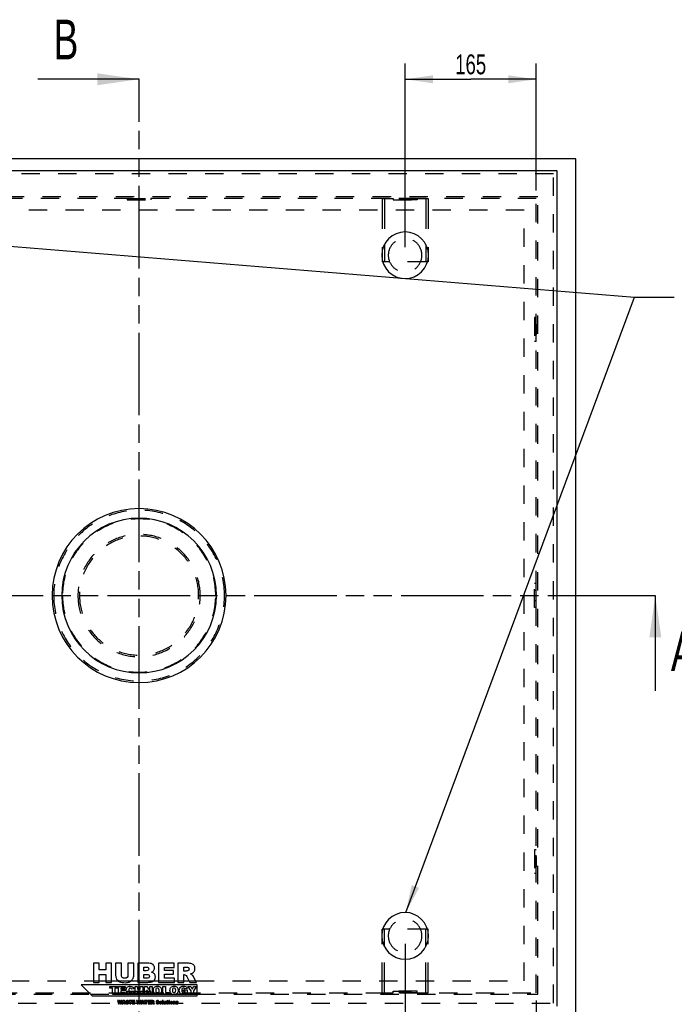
# Model space of a CAD drawing. Header units: millimetres. Extents: x 0 to 4200, y 0 to 2970.
# Tile 3 of 17: x 1008 to 1832, y 621 to 1860. Entities that reach past the tile are written whole.
import ezdxf

# ---------------------------------------------------------------- set-up
doc = ezdxf.new("R2010")
doc.units = ezdxf.units.MM
doc.header["$LTSCALE"] = 231
doc.linetypes.add('HIDDEN', pattern=[0.2, 0.1, -0.1])
doc.linetypes.add('PHANTOM', pattern=[0.8, 0.45, -0.05, 0.1, -0.05, 0.1, -0.05])
doc.layers.get('0').update_dxf_attribs({"linetype": 'CONTINUOUS'})
for name, color, linetype in [('005_AXIS', 7, 'CONTINUOUS'), ('050_DIMENSIONING', 7, 'CONTINUOUS'), ('053_NOTES', 7, 'CONTINUOUS'), ('DEFAULT_2', 8, 'HIDDEN'), ('HATCHING_BL0', 7, 'CONTINUOUS'), ('HATCHING_BL1', 7, 'CONTINUOUS')]:
    doc.layers.add(name, color=color, linetype=linetype)
doc.styles.get("Standard").update_dxf_attribs({"font": 'txt', "width": 0.7})
doc.dimstyles.new('DIMSTYLE_4', dxfattribs={"dimtxt": 25, "dimasz": 35, "dimexe": 2, "dimexo": 1, "dimtad": 1, "dimtxsty": 'STANDARD', "dimblk": '_FILLED', "dimblk1": '_FILLED', "dimblk2": '_FILLED', "dimcen": 0.09, "dimazin": 2, "dimtp": 0.5, "dimtm": 0.5, "dimtfac": 1, "dimtofl": 0, "dimtmove": 0, "dimatfit": 3, "dimldrblk": '_FILLED', "dimfxl": 1, "dimtolj": 1, "dimarcsym": 0})
doc.dimstyles.get("Standard").update_dxf_attribs({"dimtxt": 25, "dimasz": 35, "dimexe": 2, "dimexo": 1, "dimtad": 1, "dimtxsty": 'STANDARD', "dimblk": '_FILLED', "dimblk1": '_FILLED', "dimblk2": '_FILLED', "dimcen": 0.09, "dimazin": 2, "dimtol": 1, "dimtp": 0.01, "dimtm": 0.01, "dimtfac": 1, "dimtofl": 0, "dimtmove": 0, "dimatfit": 3, "dimldrblk": '_FILLED', "dimfxl": 1, "dimtolj": 1, "dimarcsym": 0})

# ---------------------------------------------------------------- blocks, each defined once
blk = doc.blocks.new('_FILLED')
at = {"color": 0, "linetype": 'BYBLOCK'}
blk.add_solid([(0, 0), (-1, 0.143), (-1, -0.143)], dxfattribs=at)
blk = doc.blocks.new('*D6')
at = {"layer": '050_DIMENSIONING', "color": 2, "linetype": 'CONTINUOUS'}
for p, q in [((1493.4, 696.8), (1493.4, 453.2)), ((1658.4, 625.2), (1658.4, 453.2)), ((1493.4, 473.2), (1575.9, 473.2)), ((1658.4, 473.2), (1575.9, 473.2))]:
    blk.add_line(p, q, dxfattribs=at)
at = {"layer": '050_DIMENSIONING', "color": 2, "linetype": 'CONTINUOUS', "xscale": 35, "yscale": 35, "zscale": 35, "rotation": 180}
blk.add_blockref('_FILLED', (1493.4, 473.2), dxfattribs=at)
at = {"layer": '050_DIMENSIONING', "color": 2, "linetype": 'CONTINUOUS', "xscale": 35, "yscale": 35, "zscale": 35}
blk.add_blockref('_FILLED', (1658.4, 473.2), dxfattribs=at)
at = {"layer": '050_DIMENSIONING', "color": 2, "linetype": 'CONTINUOUS', "insert": (1575.9, 504.5), "char_height": 25, "width": 77.679, "attachment_point": 2, "line_spacing_factor": 0.9}
blk.add_mtext('165', dxfattribs=at)
blk = doc.blocks.new('*D8')
at = {"layer": '050_DIMENSIONING', "color": 2, "linetype": 'CONTINUOUS'}
for p, q in [((1493.4, 1573.7), (1493.4, 1805.2)), ((1658.4, 1645.2), (1658.4, 1805.2)), ((1493.4, 1785.2), (1575.9, 1785.2)), ((1658.4, 1785.2), (1575.9, 1785.2))]:
    blk.add_line(p, q, dxfattribs=at)
at = {"layer": '050_DIMENSIONING', "color": 2, "linetype": 'CONTINUOUS', "xscale": 35, "yscale": 35, "zscale": 35, "rotation": 180}
blk.add_blockref('_FILLED', (1493.4, 1785.2), dxfattribs=at)
at = {"layer": '050_DIMENSIONING', "color": 2, "linetype": 'CONTINUOUS', "xscale": 35, "yscale": 35, "zscale": 35}
blk.add_blockref('_FILLED', (1658.4, 1785.2), dxfattribs=at)
at = {"layer": '050_DIMENSIONING', "color": 2, "linetype": 'CONTINUOUS', "insert": (1575.9, 1816.5), "char_height": 25, "width": 77.679, "attachment_point": 2, "line_spacing_factor": 0.9}
blk.add_mtext('165', dxfattribs=at)
blk = doc.blocks.new('XSEC_FILLED')
at = {"color": 0, "linetype": 'BYBLOCK'}
blk.add_solid([(0, 0), (-1, 0.143), (-1, -0.143)], dxfattribs=at)
blk = doc.blocks.new('HATCHING_BL0', base_point=(1123.4, 1075.2))
at = {"layer": 'HATCHING_BL0', "color": 7, "linetype": 'PHANTOM'}
for p, q in [((564.2, 1135.2), (1758.4, 1135.2)), ((1758.4, 1135.2), (1808.4, 1135.2))]:
    blk.add_line(p, q, dxfattribs=at)
at = {"layer": 'HATCHING_BL0', "color": 7, "linetype": 'CONTINUOUS', "insert": (1828, 1090.2), "char_height": 50, "width": 64.286, "attachment_point": 1, "line_spacing_factor": 0.9}
blk.add_mtext('A', dxfattribs=at)
at = {"layer": 'HATCHING_BL0', "color": 7, "linetype": 'CONTINUOUS'}
blk.add_leader([(1808.4, 1135.2), (1808.4, 1015.2)], dimstyle='STANDARD', override={"dimasz": 52.5, "dimtad": 0, "dimldrblk": 'XSEC_FILLED'}, dxfattribs=at)
blk = doc.blocks.new('HATCHING_BL1', base_point=(1094.7, 1059.2))
at = {"layer": 'HATCHING_BL1', "color": 7, "linetype": 'PHANTOM'}
for p, q in [((1158.4, 1735.2), (1158.4, 1785.2)), ((1158.4, 438.1), (1158.4, 1735.2))]:
    blk.add_line(p, q, dxfattribs=at)
at = {"layer": 'HATCHING_BL1', "color": 7, "linetype": 'CONTINUOUS', "insert": (1050.7, 1860.2), "char_height": 50, "width": 58.929, "attachment_point": 1, "line_spacing_factor": 0.9}
blk.add_mtext('B', dxfattribs=at)
at = {"layer": 'HATCHING_BL1', "color": 7, "linetype": 'CONTINUOUS'}
blk.add_leader([(1158.4, 1785.2), (1031, 1785.2)], dimstyle='STANDARD', override={"dimasz": 52.5, "dimtad": 0, "dimldrblk": 'XSEC_FILLED'}, dxfattribs=at)

msp = doc.modelspace()

# ---------------------------------------------------------------- linework, layer by layer
at = {"color": 7, "linetype": 'CONTINUOUS'}
for p, q in [((1708.388, 1685.233), (608.388, 1685.233)), ((1708.388, 585.233), (1708.388, 1685.233)), ((632.388, 1670.233), (1684.388, 1670.233)), ((1684.388, 1670.233), (1684.388, 618.233)), ((1100.877, 672.233), (1100.877, 648.233)), ((1108.293, 672.233), (1100.877, 672.233)), ((1108.293, 663.834), (1108.293, 672.233)), ((1116.397, 672.233), (1116.397, 663.834)), ((1123.845, 672.233), (1116.397, 672.233)), ((1123.845, 648.233), (1123.845, 672.233)), ((1128.789, 672.233), (1128.789, 657.924)), ((1136.189, 672.233), (1128.789, 672.233)), ((1136.189, 657.581), (1136.189, 672.233)), ((1144.391, 672.233), (1144.391, 657.581)), ((1151.791, 672.233), (1144.391, 672.233)), ((1151.791, 657.924), (1151.791, 672.233)), ((1156.718, 672.233), (1156.718, 648.233)), ((1170.601, 672.233), (1156.718, 672.233)), ((1202.639, 672.233), (1182.765, 672.233)), ((1182.765, 672.233), (1182.765, 648.233)), ((1202.639, 667.108), (1202.639, 672.233)), ((1219.452, 672.233), (1207.092, 672.233)), ((1207.092, 672.233), (1207.092, 648.233)), ((1116.397, 663.834), (1108.293, 663.834)), ((1108.293, 657.941), (1116.397, 657.941)), ((1108.293, 648.233), (1108.293, 657.941)), ((1116.397, 657.941), (1116.397, 648.233)), ((1164.2, 667.37), (1167.474, 667.37)), ((1164.2, 662.819), (1164.2, 667.37)), ((1167.425, 662.819), (1164.2, 662.819)), ((1164.2, 658.252), (1167.965, 658.252)), ((1164.2, 653.39), (1164.2, 658.252)), ((1190.197, 663.294), (1190.197, 667.108)), ((1190.197, 667.108), (1202.639, 667.108)), ((1201.739, 663.294), (1190.197, 663.294)), ((1190.197, 653.668), (1190.197, 658.399)), ((1190.197, 658.399), (1201.739, 658.399)), ((1201.739, 658.399), (1201.739, 663.294)), ((1214.541, 667.387), (1217.799, 667.387)), ((1214.541, 662.508), (1214.541, 667.387)), ((1217.668, 662.508), (1214.541, 662.508)), ((1214.541, 648.233), (1214.541, 657.973)), ((1214.541, 657.973), (1215.196, 657.973)), ((1085.388, 645.198), (1099.388, 631.198)), ((1231.388, 645.198), (1085.388, 645.198)), ((1100.877, 648.233), (1108.293, 648.233)), ((1116.397, 648.233), (1123.845, 648.233)), ((1156.718, 648.233), (1169.521, 648.233)), ((1167.982, 653.39), (1164.2, 653.39)), ((1182.765, 648.233), (1203, 648.233)), ((1203, 653.668), (1190.197, 653.668)), ((1203, 648.233), (1203, 653.668)), ((1207.092, 648.233), (1214.541, 648.233)), ((1218.356, 655.567), (1222.317, 648.233)), ((1222.317, 648.233), (1230.699, 648.233)), ((1230.699, 648.233), (1227.098, 655.174)), ((1231.388, 631.198), (1231.388, 645.198)), ((1121.709, 640.729), (1121.709, 643.198)), ((1121.709, 643.198), (1131.102, 643.198)), ((1124.86, 640.729), (1121.709, 640.729)), ((1124.86, 633.198), (1124.86, 640.729)), ((1127.95, 633.198), (1124.86, 633.198)), ((1131.102, 640.729), (1127.95, 640.729)), ((1127.95, 640.729), (1127.95, 633.198)), ((1131.102, 643.198), (1131.102, 640.729)), ((1132.493, 633.198), (1132.493, 643.198)), ((1132.493, 643.198), (1140.774, 643.198)), ((1140.924, 633.198), (1132.493, 633.198)), ((1140.774, 641.063), (1135.59, 641.063)), ((1135.59, 641.063), (1135.59, 639.474)), ((1135.59, 639.474), (1140.399, 639.474)), ((1140.399, 637.434), (1135.59, 637.434)), ((1135.59, 637.434), (1135.59, 635.463)), ((1135.59, 635.463), (1140.924, 635.463)), ((1140.399, 639.474), (1140.399, 637.434)), ((1140.774, 643.198), (1140.774, 641.063)), ((1140.924, 635.463), (1140.924, 633.198)), ((1151.859, 640.258), (1149.13, 639.651)), ((1149.246, 637.291), (1151.955, 636.472)), ((1153.469, 633.198), (1153.469, 643.198)), ((1153.469, 643.198), (1156.559, 643.198)), ((1156.559, 633.198), (1153.469, 633.198)), ((1156.559, 643.198), (1156.559, 639.699)), ((1156.559, 639.699), (1159.935, 639.699)), ((1159.935, 637.243), (1156.559, 637.243)), ((1156.559, 637.243), (1156.559, 633.198)), ((1159.935, 639.699), (1159.935, 643.198)), ((1159.935, 643.198), (1163.039, 643.198)), ((1159.935, 633.198), (1159.935, 637.243)), ((1163.039, 633.198), (1159.935, 633.198)), ((1163.039, 643.198), (1163.039, 633.198)), ((1165.113, 633.198), (1165.113, 643.198)), ((1165.113, 643.198), (1167.998, 643.198)), ((1168.019, 633.198), (1165.113, 633.198)), ((1167.998, 643.198), (1171.764, 637.659)), ((1171.764, 633.198), (1168.019, 638.682)), ((1168.019, 638.682), (1168.019, 633.198)), ((1171.764, 637.659), (1171.764, 643.198)), ((1171.764, 643.198), (1174.676, 643.198)), ((1174.676, 633.198), (1171.764, 633.198)), ((1174.676, 643.198), (1174.676, 633.198)), ((1188.367, 633.198), (1188.367, 643.198)), ((1188.367, 643.198), (1191.457, 643.198)), ((1196.279, 633.198), (1188.367, 633.198)), ((1191.457, 643.198), (1191.457, 635.66)), ((1191.457, 635.66), (1196.279, 635.66)), ((1196.279, 635.66), (1196.279, 633.198)), ((1214.349, 638.901), (1219.124, 638.901)), ((1214.349, 636.82), (1214.349, 638.901)), ((1216.416, 636.82), (1214.349, 636.82)), ((1218.987, 640.538), (1216.006, 640.006)), ((1216.416, 635.879), (1216.416, 636.82)), ((1219.124, 638.901), (1219.124, 634.637)), ((1223.844, 637.386), (1219.949, 643.198)), ((1219.949, 643.198), (1223.38, 643.198)), ((1223.38, 643.198), (1225.392, 639.821)), ((1223.844, 633.198), (1223.844, 637.386)), ((1226.941, 633.198), (1223.844, 633.198)), ((1225.392, 639.821), (1227.412, 643.198)), ((1230.829, 643.198), (1226.941, 637.386)), ((1226.941, 637.386), (1226.941, 633.198)), ((1227.412, 643.198), (1230.829, 643.198)), ((1099.388, 631.198), (1231.388, 631.198)), ((1132.562, 625.198), (1131.388, 625.198)), ((1131.388, 625.198), (1132.278, 621.198)), ((1132.278, 621.198), (1133.489, 621.198)), ((1132.985, 622.958), (1132.562, 625.198)), ((1133.601, 625.198), (1132.985, 622.958)), ((1133.489, 621.198), (1134.188, 623.716)), ((1134.772, 625.198), (1133.601, 625.198)), ((1134.188, 623.716), (1134.889, 621.198)), ((1135.391, 622.961), (1134.772, 625.198)), ((1134.889, 621.198), (1136.1, 621.198)), ((1135.814, 625.198), (1135.391, 622.961)), ((1136.985, 625.198), (1135.814, 625.198)), ((1136.1, 621.198), (1136.985, 625.198)), ((1138.491, 625.198), (1136.987, 621.198)), ((1136.987, 621.198), (1138.248, 621.198)), ((1138.248, 621.198), (1138.442, 621.858)), ((1138.442, 621.858), (1139.847, 621.858)), ((1139.839, 625.198), (1138.491, 625.198)), ((1138.712, 622.723), (1139.148, 624.161)), ((1139.59, 622.723), (1138.712, 622.723)), ((1139.148, 624.161), (1139.59, 622.723)), ((1141.342, 621.198), (1139.839, 625.198)), ((1139.847, 621.858), (1140.046, 621.198)), ((1140.046, 621.198), (1141.342, 621.198)), ((1142.695, 622.595), (1141.519, 622.521)), ((1143.852, 624.006), (1145.017, 624.074)), ((1149.246, 625.198), (1145.489, 625.198)), ((1145.489, 625.198), (1145.489, 624.21)), ((1145.489, 624.21), (1146.75, 624.21)), ((1146.75, 624.21), (1146.75, 621.198)), ((1146.75, 621.198), (1147.986, 621.198)), ((1147.986, 621.198), (1147.986, 624.21)), ((1147.986, 624.21), (1149.246, 624.21)), ((1149.246, 624.21), (1149.246, 625.198)), ((1153.115, 625.198), (1149.803, 625.198)), ((1149.803, 625.198), (1149.803, 621.198)), ((1149.803, 621.198), (1153.176, 621.198)), ((1151.042, 623.708), (1151.042, 624.344)), ((1151.042, 624.344), (1153.115, 624.344)), ((1152.965, 623.708), (1151.042, 623.708)), ((1151.042, 622.104), (1151.042, 622.892)), ((1151.042, 622.892), (1152.965, 622.892)), ((1153.176, 622.104), (1151.042, 622.104)), ((1152.965, 622.892), (1152.965, 623.708)), ((1153.115, 624.344), (1153.115, 625.198)), ((1153.176, 621.198), (1153.176, 622.104)), ((1156.466, 625.198), (1155.293, 625.198)), ((1155.293, 625.198), (1156.182, 621.198)), ((1156.182, 621.198), (1157.394, 621.198)), ((1156.889, 622.958), (1156.466, 625.198)), ((1157.506, 625.198), (1156.889, 622.958)), ((1157.394, 621.198), (1158.092, 623.716)), ((1158.676, 625.198), (1157.506, 625.198)), ((1158.092, 623.716), (1158.794, 621.198)), ((1159.296, 622.961), (1158.676, 625.198)), ((1158.794, 621.198), (1160.005, 621.198)), ((1159.718, 625.198), (1159.296, 622.961)), ((1160.889, 625.198), (1159.718, 625.198)), ((1160.005, 621.198), (1160.889, 625.198)), ((1162.395, 625.198), (1160.892, 621.198)), ((1160.892, 621.198), (1162.152, 621.198)), ((1162.152, 621.198), (1162.346, 621.858)), ((1162.346, 621.858), (1163.751, 621.858)), ((1163.743, 625.198), (1162.395, 625.198)), ((1162.616, 622.723), (1163.053, 624.161)), ((1163.495, 622.723), (1162.616, 622.723)), ((1163.053, 624.161), (1163.495, 622.723)), ((1165.246, 621.198), (1163.743, 625.198)), ((1163.751, 621.858), (1163.95, 621.198)), ((1163.95, 621.198), (1165.246, 621.198)), ((1169.115, 625.198), (1165.358, 625.198)), ((1165.358, 625.198), (1165.358, 624.21)), ((1165.358, 624.21), (1166.619, 624.21)), ((1166.619, 624.21), (1166.619, 621.198)), ((1166.619, 621.198), (1167.855, 621.198)), ((1167.855, 621.198), (1167.855, 624.21)), ((1167.855, 624.21), (1169.115, 624.21)), ((1169.115, 624.21), (1169.115, 625.198)), ((1172.985, 625.198), (1169.672, 625.198)), ((1169.672, 625.198), (1169.672, 621.198)), ((1169.672, 621.198), (1173.045, 621.198)), ((1170.911, 623.708), (1170.911, 624.344)), ((1170.911, 624.344), (1172.985, 624.344)), ((1172.834, 623.708), (1170.911, 623.708)), ((1170.911, 622.104), (1170.911, 622.892)), ((1170.911, 622.892), (1172.834, 622.892)), ((1173.045, 622.104), (1170.911, 622.104)), ((1172.834, 622.892), (1172.834, 623.708)), ((1172.985, 624.344), (1172.985, 625.198)), ((1173.045, 621.198), (1173.045, 622.104)), ((1175.787, 625.198), (1173.727, 625.198)), ((1173.727, 625.198), (1173.727, 621.198)), ((1173.727, 621.198), (1174.968, 621.198)), ((1174.968, 624.39), (1175.511, 624.39)), ((1174.968, 623.577), (1174.968, 624.39)), ((1175.489, 623.577), (1174.968, 623.577)), ((1174.968, 621.198), (1174.968, 622.821)), ((1174.968, 622.821), (1175.077, 622.821)), ((1175.604, 622.42), (1176.264, 621.198)), ((1176.264, 621.198), (1177.661, 621.198)), ((1177.661, 621.198), (1177.061, 622.355)), ((1180.881, 622.595), (1179.705, 622.521)), ((1182.038, 624.006), (1183.203, 624.074)), ((1188.761, 625.198), (1187.648, 625.198)), ((1187.648, 625.198), (1187.648, 621.198)), ((1187.648, 621.198), (1188.761, 621.198)), ((1188.761, 621.198), (1188.761, 625.198)), ((1190.575, 624.096), (1189.459, 624.096)), ((1189.459, 624.096), (1189.459, 622.251)), ((1190.575, 622.502), (1190.575, 624.096)), ((1192.523, 624.096), (1191.413, 624.096)), ((1191.413, 624.096), (1191.413, 622.701)), ((1191.487, 621.667), (1191.487, 621.198)), ((1191.487, 621.198), (1192.523, 621.198)), ((1192.523, 621.198), (1192.523, 624.096)), ((1193.424, 624.096), (1193.015, 624.096)), ((1193.015, 624.096), (1193.015, 623.283)), ((1193.015, 623.283), (1193.424, 623.283)), ((1194.537, 625.198), (1193.424, 624.628)), ((1193.424, 624.628), (1193.424, 624.096)), ((1193.424, 623.283), (1193.424, 622.262)), ((1194.537, 624.096), (1194.537, 625.198)), ((1195.148, 624.096), (1194.537, 624.096)), ((1194.537, 622.254), (1194.537, 623.283)), ((1194.537, 623.283), (1195.148, 623.283)), ((1195.189, 621.223), (1195.107, 621.987)), ((1195.148, 623.283), (1195.148, 624.096)), ((1196.829, 625.198), (1195.718, 625.198)), ((1195.718, 625.198), (1195.718, 624.442)), ((1195.718, 624.442), (1196.829, 624.442)), ((1196.829, 624.096), (1195.718, 624.096)), ((1195.718, 624.096), (1195.718, 621.198)), ((1195.718, 621.198), (1196.829, 621.198)), ((1196.829, 624.442), (1196.829, 625.198)), ((1196.829, 621.198), (1196.829, 624.096)), ((1202.3, 624.096), (1201.266, 624.096)), ((1201.266, 624.096), (1201.266, 621.198)), ((1201.266, 621.198), (1202.376, 621.198)), ((1202.3, 623.624), (1202.3, 624.096)), ((1202.376, 621.198), (1202.376, 622.59)), ((1203.214, 622.791), (1203.214, 621.198)), ((1203.214, 621.198), (1204.33, 621.198)), ((1204.33, 621.198), (1204.33, 623.04)), ((1205.899, 622.107), (1204.796, 622.003)), ((1206.725, 623.283), (1207.779, 623.386))]:
    msp.add_line(p, q, dxfattribs=at)
for points in [[(1175.922, 670.514), (1174.678, 671.66), (1172.909, 672.233), (1170.601, 672.233)], [(1177.788, 666.257), (1177.788, 667.943), (1177.166, 669.368), (1175.922, 670.514)], [(1224.708, 671.643), (1223.496, 672.036), (1221.744, 672.233), (1219.452, 672.233)], [(1227.633, 669.446), (1226.885, 670.514), (1225.919, 671.25), (1224.708, 671.643)], [(1228.751, 665.57), (1228.751, 667.092), (1228.375, 668.385), (1227.633, 669.446)], [(1128.789, 657.924), (1128.789, 656.746), (1129.019, 655.403), (1129.474, 653.864)], [(1137.27, 654.519), (1136.549, 655.256), (1136.189, 656.271), (1136.189, 657.581)], [(1144.391, 657.581), (1144.391, 656.254), (1144.015, 655.223), (1143.294, 654.503)], [(1151.12, 653.913), (1151.562, 655.174), (1151.791, 656.5), (1151.791, 657.924)], [(1169.832, 663.409), (1169.373, 663.016), (1168.571, 662.819), (1167.425, 662.819)], [(1167.474, 667.37), (1168.588, 667.37), (1169.373, 667.174), (1169.832, 666.781)], [(1167.965, 658.252), (1169.259, 658.252), (1170.159, 658.023), (1170.683, 657.597)], [(1169.832, 666.781), (1170.29, 666.388), (1170.519, 665.832), (1170.519, 665.144)], [(1170.519, 665.144), (1170.519, 664.391), (1170.29, 663.802), (1169.832, 663.409)], [(1170.683, 657.597), (1171.207, 657.171), (1171.469, 656.598), (1171.469, 655.894)], [(1173.875, 661.002), (1175.005, 661.395), (1175.873, 661.919), (1176.465, 662.604)], [(1177.673, 658.857), (1176.855, 659.872), (1175.594, 660.576), (1173.875, 661.002)], [(1176.465, 662.604), (1177.346, 663.621), (1177.788, 664.833), (1177.788, 666.257)], [(1178.901, 655.059), (1178.901, 656.582), (1178.492, 657.842), (1177.673, 658.857)], [(1215.196, 657.973), (1215.867, 657.973), (1216.473, 657.777), (1217.004, 657.404)], [(1217.004, 657.404), (1217.406, 657.122), (1217.844, 656.514), (1218.356, 655.567)], [(1219.635, 662.825), (1218.65, 662.606), (1217.995, 662.508), (1217.668, 662.508)], [(1217.799, 667.387), (1219.141, 667.387), (1220.075, 667.174), (1220.562, 666.76)], [(1220.832, 663.586), (1220.517, 663.179), (1220.124, 662.934), (1219.635, 662.825)], [(1220.562, 666.76), (1221.057, 666.339), (1221.302, 665.75), (1221.302, 664.98)], [(1221.302, 664.98), (1221.302, 664.456), (1221.139, 663.982), (1220.832, 663.586)], [(1222.939, 658.825), (1224.053, 659.07), (1224.92, 659.381), (1225.549, 659.763)], [(1224.875, 657.929), (1224.478, 658.219), (1223.824, 658.514), (1222.939, 658.825)], [(1226.065, 656.663), (1225.542, 657.319), (1225.15, 657.728), (1224.875, 657.929)], [(1225.549, 659.763), (1226.541, 660.364), (1227.327, 661.149), (1227.89, 662.112)], [(1227.89, 662.112), (1228.457, 663.081), (1228.751, 664.227), (1228.751, 665.57)], [(1129.474, 653.864), (1129.755, 652.915), (1130.279, 651.998), (1131.053, 651.101)], [(1131.053, 651.101), (1131.818, 650.214), (1132.669, 649.526), (1133.601, 649.031)], [(1133.601, 649.031), (1134.519, 648.544), (1135.682, 648.233), (1137.057, 648.069)], [(1137.057, 648.069), (1138.432, 647.905), (1139.709, 647.823), (1140.888, 647.823)], [(1140.298, 653.422), (1139.005, 653.422), (1137.99, 653.782), (1137.27, 654.519)], [(1143.294, 654.503), (1142.574, 653.782), (1141.575, 653.422), (1140.298, 653.422)], [(1140.888, 647.823), (1142.901, 647.823), (1144.637, 648.102), (1146.072, 648.624)], [(1146.072, 648.624), (1147.109, 649.002), (1148.091, 649.657), (1149.04, 650.606)], [(1149.04, 650.606), (1149.99, 651.556), (1150.678, 652.653), (1151.12, 653.913)], [(1170.683, 654.061), (1170.159, 653.602), (1169.259, 653.39), (1167.982, 653.39)], [(1169.521, 648.233), (1170.061, 648.233), (1171.174, 648.331), (1172.845, 648.556)], [(1171.469, 655.894), (1171.469, 655.125), (1171.207, 654.519), (1170.683, 654.061)], [(1172.845, 648.556), (1174.088, 648.724), (1175.038, 648.986), (1175.661, 649.344)], [(1175.661, 649.344), (1176.658, 649.919), (1177.444, 650.705), (1178.031, 651.705)], [(1178.031, 651.705), (1178.607, 652.686), (1178.901, 653.815), (1178.901, 655.059)], [(1227.098, 655.174), (1226.918, 655.534), (1226.574, 656.025), (1226.065, 656.663)], [(1142.227, 638.218), (1142.227, 639.876), (1142.664, 641.145), (1143.544, 642.032)], [(1142.977, 635.162), (1142.473, 635.961), (1142.227, 636.977), (1142.227, 638.218)], [(1144.759, 633.501), (1144.069, 633.812), (1143.476, 634.371), (1142.977, 635.162)], [(1143.544, 642.032), (1144.424, 642.918), (1145.672, 643.369), (1147.282, 643.369)], [(1147.425, 633.027), (1146.334, 633.027), (1145.447, 633.191), (1144.759, 633.501)], [(1145.744, 640.212), (1145.461, 639.787), (1145.324, 639.133), (1145.324, 638.239)], [(1145.324, 638.239), (1145.324, 637.134), (1145.488, 636.37), (1145.827, 635.959)], [(1147.357, 641.056), (1146.654, 641.056), (1146.115, 640.77), (1145.744, 640.212)], [(1145.827, 635.959), (1146.163, 635.551), (1146.634, 635.347), (1147.248, 635.347)], [(1147.248, 635.347), (1147.834, 635.347), (1148.285, 635.51), (1148.586, 635.843)], [(1147.282, 643.369), (1148.537, 643.369), (1149.526, 643.109), (1150.248, 642.602)], [(1148.194, 640.861), (1147.944, 640.988), (1147.664, 641.056), (1147.357, 641.056)], [(1149.635, 633.416), (1149.055, 633.157), (1148.319, 633.027), (1147.425, 633.027)], [(1148.827, 640.317), (1148.653, 640.551), (1148.442, 640.736), (1148.194, 640.861)], [(1148.586, 635.843), (1148.885, 636.172), (1149.11, 636.656), (1149.246, 637.291)], [(1149.13, 639.651), (1149.035, 639.951), (1148.933, 640.176), (1148.827, 640.317)], [(1151.095, 634.569), (1150.699, 634.057), (1150.215, 633.675), (1149.635, 633.416)], [(1150.248, 642.602), (1150.972, 642.093), (1151.504, 641.309), (1151.859, 640.258)], [(1151.955, 636.472), (1151.77, 635.708), (1151.484, 635.074), (1151.095, 634.569)], [(1176.341, 638.191), (1176.341, 639.821), (1176.791, 641.09), (1177.705, 642.004)], [(1177.027, 635.27), (1176.566, 636.049), (1176.341, 637.018), (1176.341, 638.191)], [(1178.822, 633.564), (1178.087, 633.921), (1177.487, 634.494), (1177.027, 635.27)], [(1177.705, 642.004), (1178.612, 642.912), (1179.881, 643.369), (1181.504, 643.369)], [(1181.627, 633.027), (1180.495, 633.027), (1179.56, 633.205), (1178.822, 633.564)], [(1179.997, 640.367), (1179.615, 639.924), (1179.431, 639.194), (1179.431, 638.178)], [(1179.431, 638.178), (1179.431, 637.168), (1179.615, 636.438), (1179.988, 636)], [(1179.988, 636), (1180.365, 635.558), (1180.877, 635.34), (1181.525, 635.34)], [(1181.497, 641.029), (1180.87, 641.029), (1180.372, 640.804), (1179.997, 640.367)], [(1183.039, 640.374), (1182.657, 640.811), (1182.145, 641.029), (1181.497, 641.029)], [(1181.504, 643.369), (1183.169, 643.369), (1184.451, 642.918), (1185.352, 642.025)], [(1181.525, 635.34), (1182.186, 635.34), (1182.698, 635.551), (1183.066, 635.988)], [(1184.403, 633.648), (1183.66, 633.232), (1182.732, 633.027), (1181.627, 633.027)], [(1183.612, 638.314), (1183.612, 639.255), (1183.421, 639.937), (1183.039, 640.374)], [(1183.066, 635.988), (1183.428, 636.418), (1183.612, 637.195), (1183.612, 638.314)], [(1186.109, 635.394), (1185.713, 634.644), (1185.147, 634.064), (1184.403, 633.648)], [(1185.352, 642.025), (1186.252, 641.131), (1186.702, 639.883), (1186.702, 638.273)], [(1186.702, 638.273), (1186.702, 637.1), (1186.504, 636.145), (1186.109, 635.394)], [(1197.296, 638.191), (1197.296, 639.821), (1197.746, 641.09), (1198.66, 642.004)], [(1197.982, 635.27), (1197.521, 636.049), (1197.296, 637.018), (1197.296, 638.191)], [(1199.777, 633.564), (1199.042, 633.921), (1198.442, 634.494), (1197.982, 635.27)], [(1198.66, 642.004), (1199.567, 642.912), (1200.836, 643.369), (1202.459, 643.369)], [(1202.582, 633.027), (1201.45, 633.027), (1200.515, 633.205), (1199.777, 633.564)], [(1200.952, 640.367), (1200.57, 639.924), (1200.386, 639.194), (1200.386, 638.178)], [(1200.386, 638.178), (1200.386, 637.168), (1200.57, 636.438), (1200.943, 636)], [(1200.943, 636), (1201.32, 635.558), (1201.832, 635.34), (1202.48, 635.34)], [(1202.452, 641.029), (1201.825, 641.029), (1201.327, 640.804), (1200.952, 640.367)], [(1203.994, 640.374), (1203.612, 640.811), (1203.1, 641.029), (1202.452, 641.029)], [(1202.459, 643.369), (1204.124, 643.369), (1205.406, 642.918), (1206.306, 642.025)], [(1202.48, 635.34), (1203.141, 635.34), (1203.653, 635.551), (1204.021, 635.988)], [(1205.358, 633.648), (1204.615, 633.232), (1203.687, 633.027), (1202.582, 633.027)], [(1204.567, 638.314), (1204.567, 639.255), (1204.376, 639.937), (1203.994, 640.374)], [(1204.021, 635.988), (1204.383, 636.418), (1204.567, 637.195), (1204.567, 638.314)], [(1207.064, 635.394), (1206.668, 634.644), (1206.102, 634.064), (1205.358, 633.648)], [(1206.306, 642.025), (1207.207, 641.131), (1207.657, 639.883), (1207.657, 638.273)], [(1207.657, 638.273), (1207.657, 637.1), (1207.459, 636.145), (1207.064, 635.394)], [(1208.939, 638.198), (1208.939, 639.289), (1209.165, 640.238), (1209.615, 641.042)], [(1209.552, 635.442), (1209.144, 636.24), (1208.939, 637.161), (1208.939, 638.198)], [(1211.291, 633.632), (1210.542, 634.037), (1209.963, 634.637), (1209.552, 635.442)], [(1209.615, 641.042), (1210.065, 641.847), (1210.72, 642.461), (1211.594, 642.881)], [(1214.199, 633.027), (1213.012, 633.027), (1212.043, 633.225), (1211.291, 633.632)], [(1211.594, 642.881), (1212.268, 643.205), (1213.182, 643.369), (1214.328, 643.369)], [(1212.637, 640.463), (1212.234, 639.992), (1212.036, 639.248), (1212.036, 638.232)], [(1212.036, 638.232), (1212.036, 637.148), (1212.234, 636.377), (1212.643, 635.913)], [(1214.26, 641.172), (1213.578, 641.172), (1213.039, 640.933), (1212.637, 640.463)], [(1212.643, 635.913), (1213.053, 635.449), (1213.619, 635.217), (1214.349, 635.217)], [(1216.694, 633.365), (1215.993, 633.143), (1215.161, 633.027), (1214.199, 633.027)], [(1215.377, 640.87), (1215.085, 641.07), (1214.71, 641.172), (1214.26, 641.172)], [(1214.328, 643.369), (1215.433, 643.369), (1216.259, 643.266), (1216.803, 643.065)], [(1214.349, 635.217), (1214.69, 635.217), (1215.024, 635.265), (1215.339, 635.364)], [(1215.339, 635.364), (1215.652, 635.463), (1216.006, 635.633), (1216.416, 635.879)], [(1216.006, 640.006), (1215.884, 640.381), (1215.672, 640.667), (1215.377, 640.87)], [(1219.124, 634.637), (1218.21, 634.01), (1217.398, 633.587), (1216.694, 633.365)], [(1216.803, 643.065), (1217.35, 642.864), (1217.807, 642.557), (1218.169, 642.134)], [(1218.169, 642.134), (1218.53, 641.711), (1218.803, 641.179), (1218.987, 640.538)], [(1141.519, 622.521), (1141.552, 622.118), (1141.702, 621.785), (1141.964, 621.523)], [(1141.847, 624.677), (1141.727, 624.494), (1141.669, 624.3), (1141.669, 624.096)], [(1141.669, 624.096), (1141.669, 623.782), (1141.784, 623.525), (1142.017, 623.322)], [(1142.384, 625.108), (1142.144, 625.004), (1141.967, 624.86), (1141.847, 624.677)], [(1141.964, 621.523), (1142.226, 621.261), (1142.695, 621.13), (1143.377, 621.13)], [(1142.017, 623.322), (1142.248, 623.122), (1142.635, 622.958), (1143.178, 622.837)], [(1143.369, 625.266), (1142.952, 625.266), (1142.624, 625.212), (1142.384, 625.108)], [(1142.849, 622.157), (1142.772, 622.257), (1142.72, 622.404), (1142.695, 622.595)], [(1142.813, 624.208), (1142.813, 624.295), (1142.848, 624.369), (1142.921, 624.429)], [(1142.901, 624.033), (1142.843, 624.085), (1142.813, 624.142), (1142.813, 624.208)], [(1143.397, 621.916), (1143.159, 621.916), (1142.976, 621.995), (1142.849, 622.157)], [(1143.317, 623.886), (1143.099, 623.932), (1142.96, 623.981), (1142.901, 624.033)], [(1142.921, 624.429), (1142.993, 624.489), (1143.102, 624.521), (1143.246, 624.521)], [(1143.178, 622.837), (1143.508, 622.764), (1143.718, 622.688), (1143.811, 622.605)], [(1143.246, 624.521), (1143.421, 624.521), (1143.558, 624.48), (1143.656, 624.399)], [(1144.477, 623.534), (1144.242, 623.654), (1143.858, 623.771), (1143.317, 623.886)], [(1144.537, 624.98), (1144.27, 625.171), (1143.879, 625.266), (1143.369, 625.266)], [(1143.377, 621.13), (1143.765, 621.13), (1144.084, 621.187), (1144.34, 621.298)], [(1143.803, 622.038), (1143.708, 621.957), (1143.571, 621.916), (1143.397, 621.916)], [(1143.656, 624.399), (1143.754, 624.317), (1143.819, 624.186), (1143.852, 624.006)], [(1143.948, 622.328), (1143.948, 622.218), (1143.899, 622.12), (1143.803, 622.038)], [(1143.811, 622.605), (1143.901, 622.524), (1143.948, 622.431), (1143.948, 622.328)], [(1144.34, 621.298), (1144.594, 621.408), (1144.794, 621.572), (1144.936, 621.79)], [(1144.987, 623.091), (1144.881, 623.266), (1144.712, 623.414), (1144.477, 623.534)], [(1145.017, 624.074), (1144.965, 624.489), (1144.804, 624.789), (1144.537, 624.98)], [(1144.936, 621.79), (1145.077, 622.006), (1145.148, 622.243), (1145.148, 622.5)], [(1145.148, 622.5), (1145.148, 622.718), (1145.094, 622.914), (1144.987, 623.091)], [(1175.077, 622.821), (1175.189, 622.821), (1175.29, 622.789), (1175.379, 622.727)], [(1175.379, 622.727), (1175.446, 622.68), (1175.519, 622.578), (1175.604, 622.42)], [(1175.817, 623.63), (1175.653, 623.594), (1175.544, 623.577), (1175.489, 623.577)], [(1175.511, 624.39), (1175.735, 624.39), (1175.89, 624.355), (1175.972, 624.286)], [(1176.663, 625.1), (1176.461, 625.165), (1176.169, 625.198), (1175.787, 625.198)], [(1176.017, 623.757), (1175.964, 623.689), (1175.899, 623.648), (1175.817, 623.63)], [(1175.972, 624.286), (1176.054, 624.216), (1176.095, 624.118), (1176.095, 623.989)], [(1176.095, 623.989), (1176.095, 623.902), (1176.068, 623.823), (1176.017, 623.757)], [(1176.368, 622.963), (1176.553, 623.004), (1176.698, 623.056), (1176.803, 623.12)], [(1176.69, 622.814), (1176.624, 622.862), (1176.515, 622.912), (1176.368, 622.963)], [(1177.15, 624.734), (1177.025, 624.912), (1176.864, 625.034), (1176.663, 625.1)], [(1176.889, 622.603), (1176.802, 622.712), (1176.736, 622.781), (1176.69, 622.814)], [(1176.803, 623.12), (1176.968, 623.22), (1177.099, 623.351), (1177.193, 623.511)], [(1177.061, 622.355), (1177.031, 622.415), (1176.974, 622.497), (1176.889, 622.603)], [(1177.336, 624.087), (1177.336, 624.341), (1177.274, 624.557), (1177.15, 624.734)], [(1177.193, 623.511), (1177.287, 623.673), (1177.336, 623.864), (1177.336, 624.087)], [(1179.705, 622.521), (1179.738, 622.118), (1179.888, 621.785), (1180.15, 621.523)], [(1180.032, 624.677), (1179.912, 624.494), (1179.855, 624.3), (1179.855, 624.096)], [(1179.855, 624.096), (1179.855, 623.782), (1179.97, 623.525), (1180.203, 623.322)], [(1180.57, 625.108), (1180.33, 625.004), (1180.152, 624.86), (1180.032, 624.677)], [(1180.15, 621.523), (1180.412, 621.261), (1180.881, 621.13), (1181.563, 621.13)], [(1180.203, 623.322), (1180.433, 623.122), (1180.821, 622.958), (1181.364, 622.837)], [(1181.555, 625.266), (1181.137, 625.266), (1180.81, 625.212), (1180.57, 625.108)], [(1181.035, 622.157), (1180.957, 622.257), (1180.905, 622.404), (1180.881, 622.595)], [(1180.998, 624.208), (1180.998, 624.295), (1181.034, 624.369), (1181.107, 624.429)], [(1181.086, 624.033), (1181.028, 624.085), (1180.998, 624.142), (1180.998, 624.208)], [(1181.582, 621.916), (1181.345, 621.916), (1181.162, 621.995), (1181.035, 622.157)], [(1181.502, 623.886), (1181.285, 623.932), (1181.146, 623.981), (1181.086, 624.033)], [(1181.107, 624.429), (1181.178, 624.489), (1181.287, 624.521), (1181.432, 624.521)], [(1181.364, 622.837), (1181.694, 622.764), (1181.904, 622.688), (1181.996, 622.605)], [(1181.432, 624.521), (1181.607, 624.521), (1181.743, 624.48), (1181.841, 624.399)], [(1182.663, 623.534), (1182.428, 623.654), (1182.043, 623.771), (1181.502, 623.886)], [(1182.723, 624.98), (1182.455, 625.171), (1182.065, 625.266), (1181.555, 625.266)], [(1181.563, 621.13), (1181.95, 621.13), (1182.27, 621.187), (1182.525, 621.298)], [(1181.989, 622.038), (1181.893, 621.957), (1181.757, 621.916), (1181.582, 621.916)], [(1181.841, 624.399), (1181.939, 624.317), (1182.005, 624.186), (1182.038, 624.006)], [(1182.133, 622.328), (1182.133, 622.218), (1182.084, 622.12), (1181.989, 622.038)], [(1181.996, 622.605), (1182.087, 622.524), (1182.133, 622.431), (1182.133, 622.328)], [(1182.525, 621.298), (1182.78, 621.408), (1182.979, 621.572), (1183.122, 621.79)], [(1183.172, 623.091), (1183.066, 623.266), (1182.897, 623.414), (1182.663, 623.534)], [(1183.203, 624.074), (1183.151, 624.489), (1182.99, 624.789), (1182.723, 624.98)], [(1183.122, 621.79), (1183.263, 622.006), (1183.334, 622.243), (1183.334, 622.5)], [(1183.334, 622.5), (1183.334, 622.718), (1183.279, 622.914), (1183.172, 623.091)], [(1184.193, 623.731), (1183.893, 623.444), (1183.746, 623.081), (1183.746, 622.639)], [(1183.746, 622.639), (1183.746, 622.164), (1183.92, 621.779), (1184.275, 621.487)], [(1185.402, 624.161), (1184.894, 624.161), (1184.491, 624.017), (1184.193, 623.731)], [(1184.275, 621.487), (1184.562, 621.25), (1184.938, 621.133), (1185.405, 621.133)], [(1184.859, 622.641), (1184.859, 622.895), (1184.911, 623.083), (1185.016, 623.21)], [(1185.014, 622.068), (1184.911, 622.191), (1184.859, 622.382), (1184.859, 622.641)], [(1185.41, 621.883), (1185.252, 621.883), (1185.118, 621.943), (1185.014, 622.068)], [(1185.016, 623.21), (1185.121, 623.334), (1185.255, 623.397), (1185.418, 623.397)], [(1186.716, 623.655), (1186.42, 623.992), (1185.98, 624.161), (1185.402, 624.161)], [(1185.405, 621.133), (1185.926, 621.133), (1186.335, 621.274), (1186.63, 621.558)], [(1185.804, 622.065), (1185.699, 621.943), (1185.568, 621.883), (1185.41, 621.883)], [(1185.418, 623.397), (1185.571, 623.397), (1185.699, 623.334), (1185.803, 623.212)], [(1185.803, 623.212), (1185.907, 623.089), (1185.959, 622.903), (1185.959, 622.652)], [(1185.959, 622.652), (1185.959, 622.382), (1185.907, 622.186), (1185.804, 622.065)], [(1186.63, 621.558), (1186.924, 621.842), (1187.075, 622.208), (1187.075, 622.655)], [(1187.075, 622.655), (1187.075, 623.051), (1186.955, 623.384), (1186.716, 623.655)], [(1189.459, 622.251), (1189.459, 621.869), (1189.544, 621.588), (1189.718, 621.405)], [(1189.718, 621.405), (1189.893, 621.223), (1190.133, 621.133), (1190.439, 621.133)], [(1190.439, 621.133), (1190.668, 621.133), (1190.859, 621.173), (1191.017, 621.255)], [(1190.675, 622.114), (1190.608, 622.191), (1190.575, 622.319), (1190.575, 622.502)], [(1190.96, 622), (1190.837, 622), (1190.742, 622.038), (1190.675, 622.114)], [(1191.285, 622.152), (1191.2, 622.049), (1191.091, 622), (1190.96, 622)], [(1191.017, 621.255), (1191.176, 621.337), (1191.331, 621.474), (1191.487, 621.667)], [(1191.413, 622.701), (1191.413, 622.437), (1191.369, 622.254), (1191.285, 622.152)], [(1193.424, 622.262), (1193.424, 621.937), (1193.454, 621.706), (1193.517, 621.561)], [(1193.517, 621.561), (1193.579, 621.416), (1193.678, 621.307), (1193.809, 621.237)], [(1193.809, 621.237), (1193.939, 621.168), (1194.141, 621.133), (1194.42, 621.133)], [(1194.42, 621.133), (1194.657, 621.133), (1194.914, 621.163), (1195.189, 621.223)], [(1194.572, 622.008), (1194.548, 622.049), (1194.537, 622.131), (1194.537, 622.254)], [(1194.764, 621.918), (1194.671, 621.918), (1194.608, 621.948), (1194.572, 622.008)], [(1195.107, 621.987), (1194.96, 621.94), (1194.845, 621.918), (1194.764, 621.918)], [(1197.849, 623.731), (1197.549, 623.444), (1197.402, 623.081), (1197.402, 622.639)], [(1197.402, 622.639), (1197.402, 622.164), (1197.577, 621.779), (1197.931, 621.487)], [(1199.058, 624.161), (1198.551, 624.161), (1198.147, 624.017), (1197.849, 623.731)], [(1197.931, 621.487), (1198.218, 621.25), (1198.594, 621.133), (1199.061, 621.133)], [(1198.515, 622.641), (1198.515, 622.895), (1198.567, 623.083), (1198.673, 623.21)], [(1198.67, 622.068), (1198.567, 622.191), (1198.515, 622.382), (1198.515, 622.641)], [(1199.066, 621.883), (1198.908, 621.883), (1198.774, 621.943), (1198.67, 622.068)], [(1198.673, 623.21), (1198.777, 623.334), (1198.911, 623.397), (1199.075, 623.397)], [(1200.372, 623.655), (1200.076, 623.992), (1199.637, 624.161), (1199.058, 624.161)], [(1199.061, 621.133), (1199.582, 621.133), (1199.991, 621.274), (1200.286, 621.558)], [(1199.46, 622.065), (1199.356, 621.943), (1199.225, 621.883), (1199.066, 621.883)], [(1199.075, 623.397), (1199.227, 623.397), (1199.356, 623.334), (1199.459, 623.212)], [(1199.459, 623.212), (1199.563, 623.089), (1199.615, 622.903), (1199.615, 622.652)], [(1199.615, 622.652), (1199.615, 622.382), (1199.563, 622.186), (1199.46, 622.065)], [(1200.286, 621.558), (1200.581, 621.842), (1200.731, 622.208), (1200.731, 622.655)], [(1200.731, 622.655), (1200.731, 623.051), (1200.611, 623.384), (1200.372, 623.655)], [(1202.769, 624.036), (1202.611, 623.954), (1202.452, 623.815), (1202.3, 623.624)], [(1202.376, 622.59), (1202.376, 622.851), (1202.417, 623.034), (1202.501, 623.138)], [(1202.501, 623.138), (1202.583, 623.239), (1202.693, 623.291), (1202.829, 623.291)], [(1203.347, 624.161), (1203.118, 624.161), (1202.927, 624.118), (1202.769, 624.036)], [(1202.829, 623.291), (1202.949, 623.291), (1203.045, 623.253), (1203.112, 623.176)], [(1203.112, 623.176), (1203.178, 623.1), (1203.214, 622.972), (1203.214, 622.791)], [(1204.068, 623.886), (1203.893, 624.068), (1203.653, 624.161), (1203.347, 624.161)], [(1204.33, 623.04), (1204.33, 623.422), (1204.242, 623.703), (1204.068, 623.886)], [(1204.796, 622.003), (1204.859, 621.725), (1205.004, 621.509), (1205.227, 621.358)], [(1205.085, 623.749), (1204.974, 623.61), (1204.919, 623.446), (1204.919, 623.255)], [(1204.919, 623.255), (1204.919, 623.081), (1204.968, 622.925), (1205.072, 622.789)], [(1205.072, 622.789), (1205.176, 622.652), (1205.301, 622.557), (1205.451, 622.5)], [(1205.544, 624.058), (1205.347, 623.989), (1205.195, 623.886), (1205.085, 623.749)], [(1205.227, 621.358), (1205.451, 621.206), (1205.83, 621.133), (1206.36, 621.133)], [(1205.451, 622.5), (1205.601, 622.442), (1205.869, 622.379), (1206.256, 622.312)], [(1206.327, 624.161), (1206, 624.161), (1205.738, 624.126), (1205.544, 624.058)], [(1206.089, 621.825), (1206.008, 621.88), (1205.942, 621.976), (1205.899, 622.107)], [(1205.912, 623.345), (1205.912, 623.408), (1205.939, 623.463), (1205.997, 623.506)], [(1206.021, 623.183), (1205.948, 623.22), (1205.912, 623.274), (1205.912, 623.345)], [(1205.997, 623.506), (1206.054, 623.55), (1206.147, 623.575), (1206.272, 623.575)], [(1206.496, 623.085), (1206.251, 623.113), (1206.092, 623.146), (1206.021, 623.183)], [(1206.417, 621.741), (1206.281, 621.741), (1206.171, 621.768), (1206.089, 621.825)], [(1206.256, 622.312), (1206.512, 622.268), (1206.673, 622.229), (1206.734, 622.197)], [(1206.272, 623.575), (1206.395, 623.575), (1206.502, 623.545), (1206.588, 623.486)], [(1207.091, 624.081), (1206.927, 624.134), (1206.671, 624.161), (1206.327, 624.161)], [(1206.36, 621.133), (1206.733, 621.133), (1207.028, 621.182), (1207.246, 621.273)], [(1206.763, 621.834), (1206.682, 621.771), (1206.564, 621.741), (1206.417, 621.741)], [(1207.32, 622.912), (1207.14, 622.985), (1206.864, 623.042), (1206.496, 623.085)], [(1206.588, 623.486), (1206.652, 623.444), (1206.698, 623.375), (1206.725, 623.283)], [(1206.734, 622.197), (1206.815, 622.153), (1206.859, 622.093), (1206.859, 622.011)], [(1206.859, 622.011), (1206.859, 621.94), (1206.826, 621.883), (1206.763, 621.834)], [(1207.502, 623.836), (1207.394, 623.946), (1207.255, 624.027), (1207.091, 624.081)], [(1207.246, 621.273), (1207.465, 621.364), (1207.623, 621.49), (1207.724, 621.648)], [(1207.732, 622.592), (1207.637, 622.731), (1207.5, 622.838), (1207.32, 622.912)], [(1207.779, 623.386), (1207.705, 623.575), (1207.612, 623.725), (1207.502, 623.836)], [(1207.724, 621.648), (1207.825, 621.806), (1207.877, 621.97), (1207.877, 622.137)], [(1207.877, 622.137), (1207.877, 622.303), (1207.828, 622.453), (1207.732, 622.592)]]:
    msp.add_open_spline(points, degree=3, dxfattribs=at)
at = {"layer": '005_AXIS', "color": 8, "linetype": 'HIDDEN'}
for p, q in [((1143.388, 1635.233), (1173.388, 1635.233)), ((1143.388, 1635.233), (1143.388, 1633.233)), ((1143.388, 1633.233), (1173.388, 1633.233)), ((1151.888, 1635.233), (1151.888, 1633.233)), ((1151.888, 1635.233), (1164.888, 1635.233)), ((1151.888, 1633.233), (1164.888, 1633.233)), ((1164.888, 1635.233), (1164.888, 1633.233)), ((1173.388, 1635.233), (1173.388, 1633.233)), ((1508.388, 1635.233), (1478.388, 1635.233)), ((1478.388, 1635.233), (1478.388, 1633.233)), ((1478.388, 1633.233), (1508.388, 1633.233)), ((1486.888, 1635.233), (1486.888, 1633.233)), ((1486.888, 1635.233), (1499.888, 1635.233)), ((1486.888, 1633.233), (1499.888, 1633.233)), ((1499.888, 1635.233), (1499.888, 1633.233)), ((1508.388, 1635.233), (1508.388, 1633.233)), ((1658.388, 1485.233), (1656.388, 1485.233)), ((1656.388, 1485.233), (1656.388, 1455.233)), ((1658.388, 1476.733), (1656.388, 1476.733)), ((1656.388, 1476.733), (1656.388, 1463.733)), ((1658.388, 1455.233), (1658.388, 1485.233)), ((1658.388, 1476.733), (1658.388, 1463.733)), ((1658.388, 1463.733), (1656.388, 1463.733)), ((1658.388, 1455.233), (1656.388, 1455.233)), ((1658.388, 1150.233), (1656.388, 1150.233)), ((1656.388, 1120.233), (1656.388, 1150.233)), ((1658.388, 1141.733), (1656.388, 1141.733)), ((1656.388, 1128.733), (1656.388, 1141.733)), ((1658.388, 1120.233), (1658.388, 1150.233)), ((1658.388, 1128.733), (1658.388, 1141.733)), ((1658.388, 1128.733), (1656.388, 1128.733)), ((1658.388, 1120.233), (1656.388, 1120.233)), ((1658.388, 815.233), (1656.388, 815.233)), ((1656.388, 815.233), (1656.388, 785.233)), ((1658.388, 806.733), (1656.388, 806.733)), ((1656.388, 806.733), (1656.388, 793.733)), ((1658.388, 785.233), (1658.388, 815.233)), ((1658.388, 806.733), (1658.388, 793.733)), ((1658.388, 793.733), (1656.388, 793.733)), ((1658.388, 785.233), (1656.388, 785.233)), ((1143.388, 635.233), (1143.388, 637.233)), ((1143.388, 637.233), (1145.382, 637.233)), ((1143.388, 635.233), (1173.388, 635.233)), ((1145.382, 637.233), (1149.232, 637.233)), ((1149.232, 637.233), (1149.439, 637.233)), ((1149.439, 637.233), (1153.469, 637.233)), ((1151.888, 635.233), (1151.888, 637.233)), ((1151.888, 637.233), (1153.469, 637.233)), ((1151.888, 635.233), (1153.469, 635.233)), ((1153.469, 637.233), (1156.559, 637.233)), ((1153.469, 637.233), (1156.559, 637.233)), ((1153.469, 635.233), (1156.559, 635.233)), ((1156.559, 637.233), (1159.935, 637.233)), ((1156.559, 637.233), (1159.935, 637.233)), ((1156.559, 635.233), (1159.935, 635.233)), ((1159.935, 637.233), (1163.039, 637.233)), ((1159.935, 637.233), (1163.039, 637.233)), ((1159.935, 635.233), (1163.039, 635.233)), ((1163.039, 637.233), (1165.113, 637.233)), ((1163.039, 637.233), (1164.888, 637.233)), ((1163.039, 635.233), (1164.888, 635.233)), ((1164.888, 635.233), (1164.888, 637.233)), ((1165.113, 637.233), (1168.019, 637.233)), ((1168.019, 637.233), (1169.009, 637.233)), ((1169.009, 637.233), (1173.388, 637.233)), ((1173.388, 635.233), (1173.388, 637.233))]:
    msp.add_line(p, q, dxfattribs=at)
at = {"layer": '005_AXIS', "color": 7, "linetype": 'CONTINUOUS'}
for centre, radius, start, end in [((1493.388, 1563.683), 29.4, 0, 180), ((1493.388, 1563.683), 29.4, 180, 360), ((1158.388, 1135.233), 109.5, 0, 180), ((1158.388, 1135.233), 109.5, 180, 360), ((1493.388, 706.783), 29.4, 0, 180), ((1493.388, 706.783), 29.4, 180, 360)]:
    msp.add_arc(centre, radius, start, end, dxfattribs=at)
at = {"layer": '005_AXIS', "color": 8, "linetype": 'HIDDEN'}
for centre, radius, start, end in [((1493.388, 1563.683), 21.2, 0, 180), ((1493.388, 1563.683), 21.2, 180, 360), ((1158.388, 1135.233), 107.5, 0, 180), ((1158.388, 1135.233), 96.478, 0, 180), ((1158.388, 1135.233), 77, 0, 180), ((1158.388, 1135.233), 75, 0, 180), ((1158.388, 1135.233), 107.5, 180, 360), ((1158.388, 1135.233), 96.478, 180, 360), ((1158.388, 1135.233), 77, 180, 360), ((1158.388, 1135.233), 75, 180, 360), ((1493.388, 706.783), 21.2, 0, 180), ((1493.388, 706.783), 21.2, 180, 360)]:
    msp.add_arc(centre, radius, start, end, dxfattribs=at)
at = {"layer": '005_AXIS', "color": 9, "linetype": 'CONTINUOUS'}
for start, end in [(0, 180), (180, 360)]:
    msp.add_arc((1158.388, 1135.233), 97.37, start, end, dxfattribs=at)
at = {"layer": 'DEFAULT_2', "color": 8, "linetype": 'HIDDEN'}
for p, q in [((1680.388, 1666.233), (636.388, 1666.233)), ((1680.388, 622.233), (1680.388, 1666.233)), ((1660.388, 1637.233), (656.388, 1637.233)), ((1660.388, 633.233), (1660.388, 1637.233)), ((1658.388, 1635.233), (658.388, 1635.233)), ((1464.388, 1635.233), (1478.388, 1635.233)), ((1464.388, 1635.233), (1464.388, 1620.233)), ((1467.388, 1635.233), (1467.388, 1620.233)), ((1478.388, 1635.233), (1478.388, 1633.233)), ((1508.388, 1633.233), (1478.388, 1633.233)), ((1508.388, 1635.233), (1508.388, 1633.233)), ((1508.388, 1635.233), (1522.388, 1635.233)), ((1519.388, 1635.233), (1519.388, 1620.233)), ((1522.388, 1635.233), (1522.388, 1620.233)), ((1658.388, 635.233), (1658.388, 1635.233)), ((1643.388, 1620.233), (673.388, 1620.233)), ((1464.388, 1620.233), (1464.388, 1568.48)), ((1467.388, 1620.233), (1467.388, 1577.387)), ((1519.388, 1620.233), (1519.388, 1577.387)), ((1522.388, 1620.233), (1522.388, 1568.48)), ((1643.388, 650.233), (1643.388, 1620.233)), ((1467.388, 1577.387), (1467.388, 1555.233)), ((1519.388, 1577.387), (1519.388, 1555.233)), ((1464.388, 1568.48), (1464.388, 1558.885)), ((1522.388, 1568.48), (1522.388, 1558.885)), ((1464.388, 1558.885), (1464.388, 1555.233)), ((1465.238, 1555.233), (1464.388, 1555.233)), ((1467.388, 1555.233), (1465.238, 1555.233)), ((1519.388, 1555.233), (1467.388, 1555.233)), ((1521.539, 1555.233), (1519.388, 1555.233)), ((1522.388, 1555.233), (1521.539, 1555.233)), ((1522.388, 1558.885), (1522.388, 1555.233)), ((1464.388, 711.58), (1464.388, 715.233)), ((1465.238, 715.233), (1464.388, 715.233)), ((1464.388, 701.985), (1464.388, 711.58)), ((1467.388, 715.233), (1465.238, 715.233)), ((1467.388, 693.079), (1467.388, 715.233)), ((1519.388, 715.233), (1467.388, 715.233)), ((1519.388, 693.079), (1519.388, 715.233)), ((1521.539, 715.233), (1519.388, 715.233)), ((1522.388, 715.233), (1521.539, 715.233)), ((1522.388, 711.58), (1522.388, 715.233)), ((1522.388, 701.985), (1522.388, 711.58)), ((1464.388, 650.233), (1464.388, 701.985)), ((1522.388, 650.233), (1522.388, 701.985)), ((1467.388, 650.233), (1467.388, 693.079)), ((1519.388, 650.233), (1519.388, 693.079)), ((673.388, 650.233), (1100.877, 650.233)), ((1100.877, 650.233), (1108.293, 650.233)), ((1108.293, 650.233), (1116.397, 650.233)), ((1116.397, 650.233), (1123.845, 650.233)), ((1123.845, 650.233), (1131.9, 650.233)), ((1131.9, 650.233), (1148.645, 650.233)), ((1148.645, 650.233), (1156.718, 650.233)), ((1156.718, 650.233), (1176.858, 650.233)), ((1176.858, 650.233), (1182.765, 650.233)), ((1182.765, 650.233), (1203, 650.233)), ((1203, 650.233), (1207.092, 650.233)), ((1207.092, 650.233), (1214.541, 650.233)), ((1214.541, 650.233), (1221.237, 650.233)), ((1221.237, 650.233), (1229.662, 650.233)), ((1229.662, 650.233), (1643.388, 650.233)), ((1464.388, 635.233), (1464.388, 650.233)), ((1467.388, 635.233), (1467.388, 650.233)), ((1519.388, 635.233), (1519.388, 650.233)), ((1522.388, 635.233), (1522.388, 650.233)), ((656.388, 633.233), (1097.354, 633.233)), ((658.388, 635.233), (1658.388, 635.233)), ((1097.354, 633.233), (1124.86, 633.233)), ((1124.86, 633.233), (1127.95, 633.233)), ((1127.95, 633.233), (1132.493, 633.233)), ((1132.493, 633.233), (1140.924, 633.233)), ((1140.924, 633.233), (1145.559, 633.233)), ((1145.559, 633.233), (1149.121, 633.233)), ((1149.121, 633.233), (1153.469, 633.233)), ((1153.469, 633.233), (1156.559, 633.233)), ((1156.559, 633.233), (1159.935, 633.233)), ((1159.935, 633.233), (1163.039, 633.233)), ((1163.039, 633.233), (1165.113, 633.233)), ((1165.113, 633.233), (1168.019, 633.233)), ((1168.019, 633.233), (1171.74, 633.233)), ((1171.74, 633.233), (1171.764, 633.233)), ((1171.764, 633.233), (1174.676, 633.233)), ((1174.676, 633.233), (1179.751, 633.233)), ((1179.751, 633.233), (1183.348, 633.233)), ((1183.348, 633.233), (1188.367, 633.233)), ((1188.367, 633.233), (1196.279, 633.233)), ((1196.279, 633.233), (1200.706, 633.233)), ((1200.706, 633.233), (1204.303, 633.233)), ((1204.303, 633.233), (1212.353, 633.233)), ((1212.353, 633.233), (1216.194, 633.233)), ((1216.194, 633.233), (1223.844, 633.233)), ((1223.844, 633.233), (1226.941, 633.233)), ((1226.941, 633.233), (1231.388, 633.233)), ((1231.388, 633.233), (1660.388, 633.233)), ((1464.388, 635.233), (1478.388, 635.233)), ((1478.388, 635.233), (1478.388, 637.233)), ((1508.388, 637.233), (1478.388, 637.233)), ((1478.388, 635.233), (1478.388, 637.233)), ((1478.388, 637.233), (1508.388, 637.233)), ((1508.388, 635.233), (1478.388, 635.233)), ((1486.888, 635.233), (1486.888, 637.233)), ((1486.888, 637.233), (1499.888, 637.233)), ((1486.888, 635.233), (1499.888, 635.233)), ((1499.888, 635.233), (1499.888, 637.233)), ((1508.388, 635.233), (1508.388, 637.233)), ((1508.388, 635.233), (1508.388, 637.233)), ((1508.388, 635.233), (1522.388, 635.233)), ((636.388, 622.233), (1680.388, 622.233))]:
    msp.add_line(p, q, dxfattribs=at)

# ---------------------------------------------------------------- block references
at = {"layer": 'HATCHING_BL0'}
msp.add_blockref('HATCHING_BL0', (1123.388, 1075.212), dxfattribs=at)
at = {"layer": 'HATCHING_BL1'}
msp.add_blockref('HATCHING_BL1', (1094.707, 1059.233), dxfattribs=at)

# ---------------------------------------------------------------- dimensions: what is measured, and where the dimension line sits
at = {"layer": '050_DIMENSIONING', "color": 2, "linetype": 'CONTINUOUS'}
for base, p1, p2, picture, middle in [((1493.388, 1785.233), (1658.388, 1644.233), (1493.388, 1572.683), '*D8', (1572.317, 1785.233)), ((1493.388, 473.233), (1658.388, 626.233), (1493.388, 697.783), '*D6', (1572.317, 473.233))]:
    dim = msp.add_linear_dim(base=base, p1=p1, p2=p2, angle=180, dimstyle='DIMSTYLE_4', dxfattribs=at)
    dim.commit()
    dim.dimension.update_dxf_attribs({"geometry": picture, "text_midpoint": middle, "dimtype": 160})

# ---------------------------------------------------------------- leaders
at = {"layer": '053_NOTES', "color": 2, "linetype": 'CONTINUOUS'}
for points in [[(810.925, 1590.31), (1782.286, 1510.947), (1832.286, 1510.947)], [(1494.121, 736.173), (1782.286, 1510.947), (1832.286, 1510.947)]]:
    msp.add_leader(points, dimstyle='STANDARD', override={"dimtad": 0}, dxfattribs=at)

doc.saveas('drawing.dxf')
